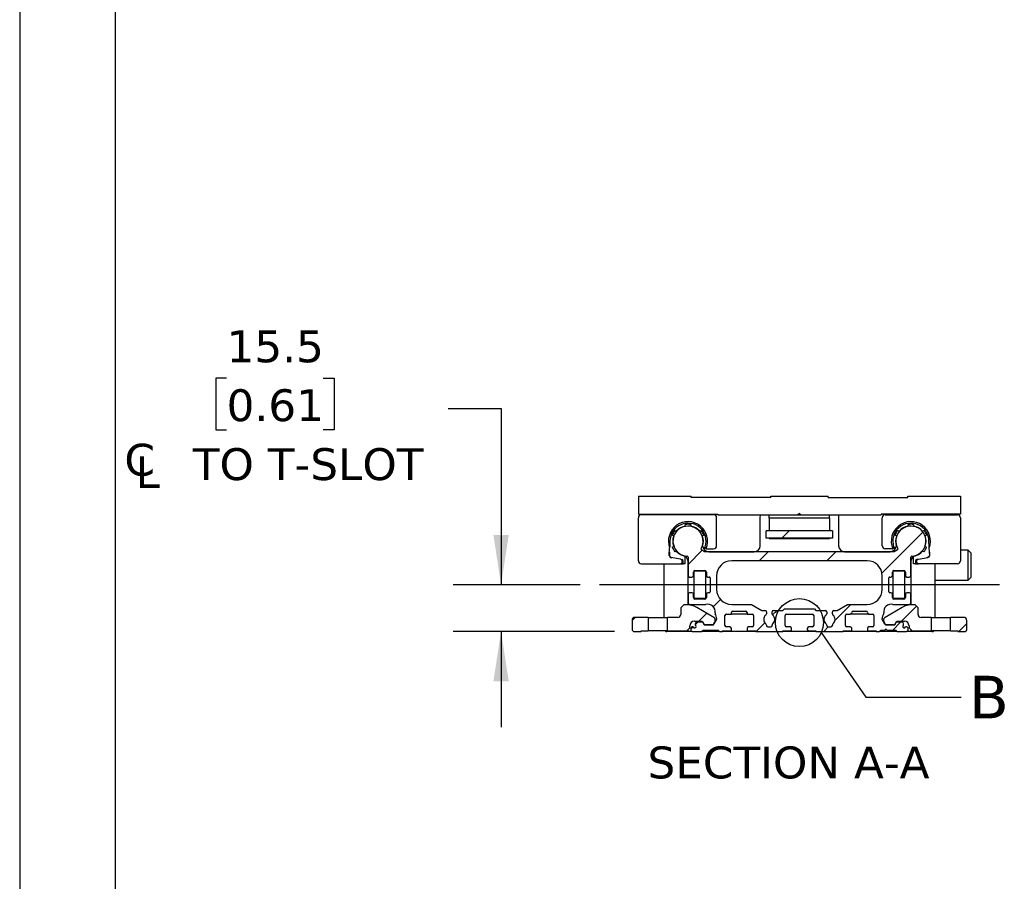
# Model space of a CAD drawing. Header units: millimetres. Extents: x 0 to 1397, y 0 to 1080.
# Tile 2 of 7: x 0 to 327, y 319 to 605. Entities that reach past the tile are written whole.
import ezdxf

# ---------------------------------------------------------------- set-up
doc = ezdxf.new("R2010")
doc.units = ezdxf.units.MM
doc.header["$LTSCALE"] = 5
doc.linetypes.add('SLD-Center', pattern=[19.05, 15.24, -1.27, 1.27, -1.27])
doc.linetypes.add('SLD-Solid', pattern=[0])
doc.layers.add('CENTER', color=40, linetype='SLD-Center')
doc.layers.add('HATCH', color=6, linetype='SLD-Solid')
doc.layers.add('DIMENSIONS', color=140, linetype='SLD-Solid', lineweight=25)
doc.layers.add('TEXT', color=140, linetype='SLD-Solid', lineweight=25)
doc.styles.add('SLDTEXTSTYLE0', font='VERDANA.TTF')
doc.styles.get("Standard").update_dxf_attribs({"font": 'VERDANA.TTF'})
doc.dimstyles.new('SLDDIMSTYLE5', dxfattribs={"dimtxt": 10.790039, "dimasz": 16.51, "dimexe": 0, "dimexo": 0.0625, "dimgap": 2.69751, "dimtad": 0, "dimtih": 1, "dimtoh": 1, "dimrnd": 1e-09, "dimzin": 12, "dimdsep": 46, "dimtxsty": 'SLDTEXTSTYLE0', "dimsah": 1, "dimcen": 0.09, "dimadec": 0, "dimazin": 3, "dimtfac": 1, "dimtmove": 0, "dimatfit": 0, "dimfxl": 0, "dimfrac": 2, "dimtolj": 1, "dimtzin": 12, "dimarcsym": 0})
doc.dimstyles.new('SLDDIMSTYLE7', dxfattribs={"dimtxt": 0.18, "dimasz": 16.51, "dimexe": 0, "dimexo": 0.0625, "dimgap": 0, "dimtad": 0, "dimtih": 1, "dimtoh": 1, "dimdec": 0, "dimrnd": 1e-09, "dimzin": 0, "dimdsep": 46, "dimtxsty": 'Standard', "dimblk1": 'NONE', "dimblk2": 'NONE', "dimsah": 1, "dimcen": 0.09, "dimadec": 0, "dimazin": 0, "dimtfac": 16.51, "dimtdec": 0, "dimtofl": 0, "dimtmove": 0, "dimatfit": 3, "dimldrblk": 'NONE', "dimfxl": 0, "dimfrac": 2, "dimtolj": 1, "dimtzin": 0, "dimarcsym": 0})

# ---------------------------------------------------------------- blocks, each defined once
blk = doc.blocks.new('SW_SYMBOL_MOD_CL')
at = {"layer": 'DIMENSIONS', "color": 0, "char_height": 3937, "attachment_point": 5, "style": 'SLDTEXTSTYLE0'}
for s, insert in [('C', (2000, 3000)), ('L', (3000, 1500))]:
    blk.add_mtext(s, dxfattribs=dict(at, insert=insert))
blk = doc.blocks.new('_D_14')
at = {"layer": 'DIMENSIONS'}
for p, q in [((68.73, 485.92), (65.11, 485.92)), ((65.11, 485.92), (65.11, 468.77)), ((100.79, 485.92), (104.42, 485.92)), ((104.42, 485.92), (104.42, 468.77)), ((142.31, 475.82), (159.9, 475.82)), ((159.9, 475.82), (159.9, 417.25)), ((65.11, 468.77), (68.73, 468.77)), ((104.42, 468.77), (100.79, 468.77)), ((186.19, 417.25), (144.03, 417.25)), ((197.54, 401.75), (144.03, 401.75)), ((159.9, 401.75), (159.9, 370))]:
    blk.add_line(p, q, dxfattribs=at)
for points in [[(159.9, 417.25), (162.44, 433.76), (157.36, 433.76)], [(159.9, 401.75), (157.36, 385.24), (162.44, 385.24)]]:
    blk.add_solid(points, dxfattribs=at)
at = {"layer": 'DIMENSIONS', "xscale": 0.002688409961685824, "yscale": 0.002688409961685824, "zscale": 0.002688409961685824}
blk.add_blockref('SW_SYMBOL_MOD_CL', (34.47, 450.63), dxfattribs=at)
at = {"layer": 'DIMENSIONS', "char_height": 10.583, "attachment_point": 1, "style": 'SLDTEXTSTYLE0'}
for s, insert in [('15.5', (68.73, 501.77)), ('0.61', (68.73, 482.21)), (' TO T-SLOT', (52.9, 462.64))]:
    blk.add_mtext(s, dxfattribs=dict(at, insert=insert))
blk = doc.blocks.new('_None')

msp = doc.modelspace()

# ---------------------------------------------------------------- hatches: boundary and pattern name
at = {"layer": 'HATCH'}
h = msp.add_hatch(dxfattribs=at)
h.set_pattern_fill('ANSI31', color=256, scale=5, style=0)
edge = h.paths.add_edge_path(flags=0)
edge.add_arc((254.739, 403.747), 0.5, 180, 270, ccw=False)
edge.add_line((254.239, 403.747), (254.239, 407.047))
edge.add_arc((254.739, 407.047), 0.5, 90, 180, ccw=False)
edge.add_line((254.739, 407.547), (263.239, 407.547))
edge.add_arc((263.239, 407.047), 0.5, 0, 90, ccw=False)
edge.add_line((263.739, 407.047), (263.739, 403.747))
edge.add_arc((263.239, 403.747), 0.5, 270, 360, ccw=False)
edge.add_line((263.239, 403.247), (262.089, 403.247))
edge.add_arc((262.089, 402.747), 0.5, 90, 180)
edge.add_line((261.589, 402.747), (261.589, 402.447))
edge.add_arc((262.089, 402.447), 0.5, 180, 270)
edge.add_line((262.089, 401.947), (264.489, 401.947))
edge.add_line((264.489, 401.947), (264.489, 401.747))
edge.add_line((264.489, 401.747), (273.489, 401.747))
edge.add_line((273.489, 401.747), (273.489, 401.947))
edge.add_line((273.489, 401.947), (276.289, 401.947))
edge.add_arc((275.889, 402.247), 0.5, 323.1301, 360)
edge.add_line((276.389, 402.247), (276.389, 402.747))
edge.add_arc((275.889, 402.747), 0.5, 0, 90)
edge.add_line((275.889, 403.247), (274.739, 403.247))
edge.add_arc((274.739, 403.747), 0.5, 180, 270, ccw=False)
edge.add_line((274.239, 403.747), (274.239, 407.047))
edge.add_arc((274.739, 407.047), 0.5, 90, 180, ccw=False)
edge.add_line((274.739, 407.547), (275.889, 407.547))
edge.add_arc((275.889, 408.047), 0.5, 270, 360)
edge.add_arc((276.889, 408.047), 0.5, 90, 180, ccw=False)
edge.add_line((276.889, 408.547), (281.089, 408.547))
edge.add_arc((281.089, 408.047), 0.5, 0, 90, ccw=False)
edge.add_arc((282.089, 408.047), 0.5, 180, 270)
edge.add_line((282.089, 407.547), (283.239, 407.547))
edge.add_arc((283.239, 407.047), 0.5, 0, 90, ccw=False)
edge.add_line((283.739, 407.047), (283.739, 403.747))
edge.add_arc((283.239, 403.747), 0.5, 270, 360, ccw=False)
edge.add_line((283.239, 403.247), (282.089, 403.247))
edge.add_arc((282.089, 402.747), 0.5, 90, 180)
edge.add_line((281.589, 402.747), (281.589, 402.247))
edge.add_arc((282.089, 402.247), 0.5, 180, 216.8699)
edge.add_line((281.689, 401.947), (284.489, 401.947))
edge.add_line((284.489, 401.947), (284.489, 401.747))
edge.add_line((284.489, 401.747), (285.489, 401.747))
edge.add_line((285.489, 401.747), (285.989, 402.247))
edge.add_line((285.989, 402.247), (287.414, 402.247))
edge.add_arc((287.714, 402.247), 0.3, 0, 180, ccw=False)
edge.add_line((288.014, 402.247), (290.989, 402.247))
edge.add_line((290.989, 402.247), (291.489, 401.747))
edge.add_line((291.489, 401.747), (294.589, 401.747))
edge.add_arc((294.589, 402.247), 0.5, 270, 360)
edge.add_line((295.089, 402.247), (295.089, 402.747))
edge.add_arc((294.589, 402.747), 0.5, 0, 90)
edge.add_line((294.589, 403.247), (294.248, 403.247))
edge.add_arc((293.789, 403.447), 0.5, 113.57818, 336.42182, ccw=False)
edge.add_line((293.589, 403.905), (293.589, 404.347))
edge.add_arc((293.089, 404.347), 0.5, 0, 90)
edge.add_line((293.089, 404.847), (291.337, 404.847))
edge.add_arc((291.337, 404.347), 0.5, 90, 150)
edge.add_line((290.904, 404.597), (290.673, 404.197))
edge.add_arc((290.24, 404.447), 0.5, 270, 330, ccw=False)
edge.add_line((290.24, 403.947), (287.817, 403.947))
edge.add_arc((287.817, 404.447), 0.5, 210, 270, ccw=False)
edge.add_line((287.384, 404.197), (286.489, 405.747))
edge.add_line((286.489, 405.747), (286.489, 406.015))
edge.add_arc((289.489, 406.015), 3, 147.96929, 180, ccw=False)
edge.add_arc((286.522, 407.871), 0.5, 327.96929, 368.48369)
edge.add_arc((289.489, 408.314), 2.5, 76.7211, 188.48369, ccw=False)
edge.add_line((290.064, 410.747), (295.489, 410.747))
edge.add_arc((295.489, 411.247), 0.5, 270, 360)
edge.add_line((295.989, 411.247), (295.989, 414.147))
edge.add_arc((295.489, 414.147), 0.5, 0, 90)
edge.add_line((295.489, 414.647), (294.689, 414.647))
edge.add_arc((294.689, 414.147), 0.5, 90, 180)
edge.add_line((294.189, 414.147), (294.189, 412.997))
edge.add_arc((293.689, 412.997), 0.5, 270, 360, ccw=False)
edge.add_line((293.689, 412.497), (290.389, 412.497))
edge.add_arc((290.389, 412.997), 0.5, 180, 270, ccw=False)
edge.add_line((289.889, 412.997), (289.889, 414.147))
edge.add_arc((289.389, 414.147), 0.5, 0, 90)
edge.add_line((289.389, 414.647), (288.989, 414.647))
edge.add_arc((288.989, 414.947), 0.3, 180, 270, ccw=False)
edge.add_line((288.689, 414.947), (288.689, 419.547))
edge.add_arc((288.989, 419.547), 0.3, 90, 180, ccw=False)
edge.add_line((288.989, 419.847), (289.389, 419.847))
edge.add_arc((289.389, 420.347), 0.5, 270, 360)
edge.add_line((289.889, 420.347), (289.889, 421.497))
edge.add_arc((290.389, 421.497), 0.5, 90, 180, ccw=False)
edge.add_line((290.389, 421.997), (293.689, 421.997))
edge.add_arc((293.689, 421.497), 0.5, 0, 90, ccw=False)
edge.add_line((294.189, 421.497), (294.189, 420.347))
edge.add_arc((294.689, 420.347), 0.5, 180, 270)
edge.add_line((294.689, 419.847), (295.489, 419.847))
edge.add_arc((295.489, 420.347), 0.5, 270, 360)
edge.add_line((295.989, 420.347), (295.989, 426.455))
edge.add_arc((296.289, 426.455), 0.3, 93.24489, 180, ccw=False)
edge.add_arc((295.989, 431.747), 5, 273.24489, 569.79556)
edge.add_arc((291.39, 429.113), 0.3, -60, 29.79556, ccw=False)
edge.add_line((291.54, 428.853), (290.489, 428.247))
edge.add_line((290.489, 428.247), (227.489, 428.247))
edge.add_line((227.489, 428.247), (226.439, 428.853))
edge.add_arc((226.589, 429.113), 0.3, 150.20444, 240, ccw=False)
edge.add_arc((221.989, 431.747), 5, 330.20444, 626.75511)
edge.add_arc((221.689, 426.455), 0.3, 0, 86.75511, ccw=False)
edge.add_line((221.989, 426.455), (221.989, 420.347))
edge.add_arc((222.489, 420.347), 0.5, 180, 270)
edge.add_line((222.489, 419.847), (223.289, 419.847))
edge.add_arc((223.289, 420.347), 0.5, 270, 360)
edge.add_line((223.789, 420.347), (223.789, 421.497))
edge.add_arc((224.289, 421.497), 0.5, 90, 180, ccw=False)
edge.add_line((224.289, 421.997), (227.589, 421.997))
edge.add_arc((227.589, 421.497), 0.5, 0, 90, ccw=False)
edge.add_line((228.089, 421.497), (228.089, 420.347))
edge.add_arc((228.589, 420.347), 0.5, 180, 270)
edge.add_line((228.589, 419.847), (228.989, 419.847))
edge.add_arc((228.989, 419.547), 0.3, 0, 90, ccw=False)
edge.add_line((229.289, 419.547), (229.289, 414.947))
edge.add_arc((228.989, 414.947), 0.3, 270, 360, ccw=False)
edge.add_line((228.989, 414.647), (228.589, 414.647))
edge.add_arc((228.589, 414.147), 0.5, 90, 180)
edge.add_line((228.089, 414.147), (228.089, 412.997))
edge.add_arc((227.589, 412.997), 0.5, 270, 360, ccw=False)
edge.add_line((227.589, 412.497), (224.289, 412.497))
edge.add_arc((224.289, 412.997), 0.5, 180, 270, ccw=False)
edge.add_line((223.789, 412.997), (223.789, 414.147))
edge.add_arc((223.289, 414.147), 0.5, 0, 90)
edge.add_line((223.289, 414.647), (222.489, 414.647))
edge.add_arc((222.489, 414.147), 0.5, 90, 180)
edge.add_line((221.989, 414.147), (221.989, 411.247))
edge.add_arc((222.489, 411.247), 0.5, 180, 270)
edge.add_line((222.489, 410.747), (227.915, 410.747))
edge.add_arc((228.489, 408.314), 2.5, -8.48369, 103.2789, ccw=False)
edge.add_arc((231.457, 407.871), 0.5, 171.51631, 212.03071)
edge.add_arc((228.489, 406.015), 3, 0, 32.03071, ccw=False)
edge.add_line((231.489, 406.015), (231.489, 405.747))
edge.add_line((231.489, 405.747), (230.594, 404.197))
edge.add_arc((230.161, 404.447), 0.5, 270, 330, ccw=False)
edge.add_line((230.161, 403.947), (227.739, 403.947))
edge.add_arc((227.739, 404.447), 0.5, 210, 270, ccw=False)
edge.add_line((227.306, 404.197), (227.075, 404.597))
edge.add_arc((226.642, 404.347), 0.5, 30, 90)
edge.add_line((226.642, 404.847), (224.889, 404.847))
edge.add_arc((224.889, 404.347), 0.5, 90, 180)
edge.add_line((224.389, 404.347), (224.389, 403.905))
edge.add_arc((224.189, 403.447), 0.5, -156.42182, 66.42182, ccw=False)
edge.add_line((223.731, 403.247), (223.389, 403.247))
edge.add_arc((223.389, 402.747), 0.5, 90, 180)
edge.add_line((222.889, 402.747), (222.889, 402.247))
edge.add_arc((223.389, 402.247), 0.5, 180, 270)
edge.add_line((223.389, 401.747), (226.489, 401.747))
edge.add_line((226.489, 401.747), (226.989, 402.247))
edge.add_line((226.989, 402.247), (231.989, 402.247))
edge.add_line((231.989, 402.247), (232.489, 401.747))
edge.add_line((232.489, 401.747), (233.489, 401.747))
edge.add_line((233.489, 401.747), (233.489, 401.947))
edge.add_line((233.489, 401.947), (236.289, 401.947))
edge.add_arc((235.889, 402.247), 0.5, 323.1301, 360)
edge.add_line((236.389, 402.247), (236.389, 402.747))
edge.add_arc((235.889, 402.747), 0.5, 0, 90)
edge.add_line((235.889, 403.247), (234.739, 403.247))
edge.add_arc((234.739, 403.747), 0.5, 180, 270, ccw=False)
edge.add_line((234.239, 403.747), (234.239, 407.047))
edge.add_arc((234.739, 407.047), 0.5, 90, 180, ccw=False)
edge.add_line((234.739, 407.547), (236.389, 407.547))
edge.add_line((236.389, 407.547), (236.389, 408.047))
edge.add_arc((236.889, 408.047), 0.5, 90, 180, ccw=False)
edge.add_line((236.889, 408.547), (241.089, 408.547))
edge.add_arc((241.089, 408.047), 0.5, 0, 90, ccw=False)
edge.add_line((241.589, 408.047), (241.589, 407.547))
edge.add_line((241.589, 407.547), (243.239, 407.547))
edge.add_arc((243.239, 407.047), 0.5, 0, 90, ccw=False)
edge.add_line((243.739, 407.047), (243.739, 403.747))
edge.add_arc((243.239, 403.747), 0.5, 270, 360, ccw=False)
edge.add_line((243.239, 403.247), (242.089, 403.247))
edge.add_arc((242.089, 402.747), 0.5, 90, 180)
edge.add_line((241.589, 402.747), (241.589, 402.247))
edge.add_arc((242.089, 402.247), 0.5, 180, 216.8699)
edge.add_line((241.689, 401.947), (244.489, 401.947))
edge.add_line((244.489, 401.947), (244.489, 401.747))
edge.add_line((244.489, 401.747), (253.489, 401.747))
edge.add_line((253.489, 401.747), (253.489, 401.947))
edge.add_line((253.489, 401.947), (255.889, 401.947))
edge.add_arc((255.889, 402.447), 0.5, 270, 360)
edge.add_line((256.389, 402.447), (256.389, 402.747))
edge.add_arc((255.889, 402.747), 0.5, 0, 90)
edge.add_line((255.889, 403.247), (254.739, 403.247))
edge = h.paths.add_edge_path(flags=0)
edge.add_line((247.539, 408.747), (246.489, 408.747))
edge.add_line((246.489, 408.747), (246.489, 408.755))
edge.add_line((246.489, 408.755), (243.039, 410.747))
edge.add_line((243.039, 410.747), (236.489, 410.747))
edge.add_arc((236.489, 415.747), 5, 180, 270, ccw=False)
edge.add_line((231.489, 415.747), (231.489, 420.247))
edge.add_arc((236.489, 420.247), 5, 90, 180, ccw=False)
edge.add_line((236.489, 425.247), (281.489, 425.247))
edge.add_arc((281.489, 420.247), 5, 0, 90, ccw=False)
edge.add_line((286.489, 420.247), (286.489, 415.747))
edge.add_arc((281.489, 415.747), 5, -90, 0, ccw=False)
edge.add_line((281.489, 410.747), (274.939, 410.747))
edge.add_line((274.939, 410.747), (271.489, 408.755))
edge.add_line((271.489, 408.755), (271.489, 408.747))
edge.add_line((271.489, 408.747), (270.439, 408.747))
edge.add_arc((270.439, 408.247), 0.5, 90, 180)
edge.add_line((269.939, 408.247), (269.939, 407.596))
edge.add_arc((270.439, 407.596), 0.5, 180, 231.90106)
edge.add_arc((268.989, 405.747), 1.85, -51.90106, 51.90106, ccw=False)
edge.add_arc((270.439, 403.897), 0.5, 128.09894, 180)
edge.add_line((269.939, 403.897), (269.939, 403.747))
edge.add_arc((269.439, 403.747), 0.5, 270, 360, ccw=False)
edge.add_line((269.439, 403.247), (268.539, 403.247))
edge.add_arc((268.539, 403.747), 0.5, 180, 270, ccw=False)
edge.add_line((268.039, 403.747), (268.039, 403.897))
edge.add_arc((267.539, 403.897), 0.5, 0, 51.90106)
edge.add_arc((268.989, 405.747), 1.85, 128.09894, 231.90106, ccw=False)
edge.add_arc((267.539, 407.596), 0.5, 308.09894, 360)
edge.add_line((268.039, 407.596), (268.039, 408.247))
edge.add_arc((267.539, 408.247), 0.5, 0, 90)
edge.add_line((267.539, 408.747), (264.489, 408.747))
edge.add_line((264.489, 408.747), (263.989, 409.247))
edge.add_line((263.989, 409.247), (253.989, 409.247))
edge.add_line((253.989, 409.247), (253.489, 408.747))
edge.add_line((253.489, 408.747), (250.439, 408.747))
edge.add_arc((250.439, 408.247), 0.5, 90, 180)
edge.add_line((249.939, 408.247), (249.939, 407.596))
edge.add_arc((250.439, 407.596), 0.5, 180, 231.90106)
edge.add_arc((248.989, 405.747), 1.85, -51.90106, 51.90106, ccw=False)
edge.add_arc((250.439, 403.897), 0.5, 128.09894, 180)
edge.add_line((249.939, 403.897), (249.939, 403.747))
edge.add_arc((249.439, 403.747), 0.5, 270, 360, ccw=False)
edge.add_line((249.439, 403.247), (248.539, 403.247))
edge.add_arc((248.539, 403.747), 0.5, 180, 270, ccw=False)
edge.add_line((248.039, 403.747), (248.039, 403.897))
edge.add_arc((247.539, 403.897), 0.5, 0, 51.90106)
edge.add_arc((248.989, 405.747), 1.85, 128.09894, 231.90106, ccw=False)
edge.add_arc((247.539, 407.596), 0.5, 308.09894, 360)
edge.add_line((248.039, 407.596), (248.039, 408.247))
edge.add_arc((247.539, 408.247), 0.5, 0, 90)
h = msp.add_hatch(dxfattribs=at)
h.set_pattern_fill('ANSI31', color=256, scale=5, style=0)
h.paths.add_polyline_path([(269.989, 432.747), (269.989, 435.147), (247.989, 435.147), (247.989, 432.747)], flags=0)
h = msp.add_hatch(dxfattribs=at)
h.set_pattern_fill('ANSI31', color=256, scale=5, style=0)
edge = h.paths.add_edge_path(flags=0)
edge.add_line((230.347, 403.947), (230.905, 404.915))
edge.add_arc((230.039, 405.415), 1, 330, 360)
edge.add_line((231.039, 405.415), (231.039, 405.569))
edge.add_arc((230.039, 405.569), 1, 0, 60)
edge.add_line((230.539, 406.435), (224.87, 409.709))
edge.add_arc((221.37, 403.647), 7, 60, 90)
edge.add_line((221.37, 410.647), (220.589, 410.647))
edge.add_line((220.589, 410.647), (219.589, 409.647))
edge.add_line((219.589, 409.647), (219.589, 407.447))
edge.add_arc((218.589, 407.447), 1, 270, 360, ccw=False)
edge.add_line((218.589, 406.447), (215.189, 406.447))
edge.add_line((215.189, 406.447), (215.189, 401.947))
edge.add_line((215.189, 401.947), (221.589, 401.947))
edge.add_line((221.589, 401.947), (222.589, 402.947))
edge.add_line((222.589, 402.947), (222.589, 403.647))
edge.add_arc((224.089, 403.647), 1.5, 90, 180, ccw=False)
edge.add_line((224.089, 405.147), (226.654, 405.147))
edge.add_line((226.654, 405.147), (227.347, 403.947))
edge.add_line((227.347, 403.947), (230.347, 403.947))
h = msp.add_hatch(dxfattribs=at)
h.set_pattern_fill('ANSI31', color=256, scale=5, style=0)
edge = h.paths.add_edge_path(flags=0)
edge.add_line((286.939, 405.569), (286.939, 405.415))
edge.add_arc((287.939, 405.415), 1, 180, 210)
edge.add_line((287.073, 404.915), (287.632, 403.947))
edge.add_line((287.632, 403.947), (290.632, 403.947))
edge.add_line((290.632, 403.947), (291.325, 405.147))
edge.add_line((291.325, 405.147), (293.889, 405.147))
edge.add_arc((293.889, 403.647), 1.5, 0, 90, ccw=False)
edge.add_line((295.389, 403.647), (295.389, 402.947))
edge.add_line((295.389, 402.947), (296.389, 401.947))
edge.add_line((296.389, 401.947), (302.789, 401.947))
edge.add_line((302.789, 401.947), (302.789, 406.447))
edge.add_line((302.789, 406.447), (299.389, 406.447))
edge.add_arc((299.389, 407.447), 1, 180, 270, ccw=False)
edge.add_line((298.389, 407.447), (298.389, 409.647))
edge.add_line((298.389, 409.647), (297.389, 410.647))
edge.add_line((297.389, 410.647), (296.609, 410.647))
edge.add_arc((296.609, 403.647), 7, 90, 120)
edge.add_line((293.109, 409.709), (287.439, 406.435))
edge.add_arc((287.939, 405.569), 1, 120, 180)
h = msp.add_hatch(dxfattribs=at)
h.set_pattern_fill('ANSI31', color=256, scale=5, style=0)
edge = h.paths.add_edge_path(flags=0)
edge.add_arc((204.389, 405.447), 1, 90, 180)
edge.add_line((203.389, 405.447), (203.389, 402.247))
edge.add_line((203.389, 402.247), (203.889, 401.747))
edge.add_line((203.889, 401.747), (206.389, 401.747))
edge.add_line((206.389, 401.747), (206.389, 401.947))
edge.add_line((206.389, 401.947), (208.789, 401.947))
edge.add_line((208.789, 401.947), (208.789, 406.447))
edge.add_line((208.789, 406.447), (204.389, 406.447))
h = msp.add_hatch(dxfattribs=at)
h.set_pattern_fill('ANSI31', color=256, scale=5, style=0)
edge = h.paths.add_edge_path(flags=0)
edge.add_line((314.089, 401.747), (314.589, 402.247))
edge.add_line((314.589, 402.247), (314.589, 405.447))
edge.add_arc((313.589, 405.447), 1, 0, 90)
edge.add_line((313.589, 406.447), (309.189, 406.447))
edge.add_line((309.189, 406.447), (309.189, 401.947))
edge.add_line((309.189, 401.947), (311.589, 401.947))
edge.add_line((311.589, 401.947), (311.589, 401.747))
edge.add_line((311.589, 401.747), (314.089, 401.747))

# ---------------------------------------------------------------- linework, layer by layer
at = {"color": 7, "linetype": 'SLD-Solid'}
msp.add_line((0.012, 1079.513), (0.012, 0.013), dxfattribs=at)
for p, q in [((205.489, 446.747), (205.489, 440.747)), ((205.489, 446.747), (222.989, 446.747)), ((222.989, 446.247), (222.989, 446.747)), ((249.489, 446.247), (222.989, 446.247)), ((249.489, 446.247), (249.489, 446.747)), ((249.489, 446.747), (268.489, 446.747)), ((268.489, 446.247), (268.489, 446.747)), ((268.489, 446.247), (294.989, 446.247)), ((294.989, 446.247), (294.989, 446.747)), ((294.989, 446.747), (312.489, 446.747)), ((312.489, 446.747), (312.489, 440.747)), ((205.489, 440.747), (231.889, 440.747)), ((205.489, 425.247), (205.489, 439.547)), ((230.489, 440.547), (206.489, 440.547)), ((206.989, 440.547), (206.989, 440.747)), ((210.489, 440.547), (210.489, 440.747)), ((214.989, 440.547), (214.989, 440.747)), ((216.989, 440.547), (216.989, 440.747)), ((226.989, 440.747), (226.989, 440.547)), ((231.489, 430.247), (231.489, 439.547)), ((231.889, 440.747), (231.889, 440.447)), ((231.889, 440.447), (258.489, 440.447)), ((245.988, 430.25), (245.988, 439.75)), ((248.989, 439.347), (248.989, 440.447)), ((248.989, 439.347), (248.989, 435.147)), ((268.989, 439.347), (248.989, 439.347)), ((258.989, 440.947), (258.489, 440.447)), ((258.489, 440.447), (259.489, 440.447)), ((259.489, 440.447), (258.989, 440.947)), ((259.489, 440.447), (286.089, 440.447)), ((268.989, 439.347), (268.989, 440.447)), ((268.989, 439.347), (268.989, 435.147)), ((271.991, 439.75), (271.991, 430.25)), ((312.489, 440.747), (286.089, 440.747)), ((286.089, 440.747), (286.089, 440.447)), ((286.489, 430.247), (286.489, 439.547)), ((287.489, 440.547), (311.489, 440.547)), ((290.989, 440.547), (290.989, 440.747)), ((300.989, 440.547), (300.989, 440.747)), ((302.989, 440.747), (302.989, 440.547)), ((307.489, 440.547), (307.489, 440.747)), ((310.989, 440.547), (310.989, 440.747)), ((312.489, 439.547), (312.489, 425.247)), ((217.653, 435.29), (218.092, 435.036)), ((221.089, 436.767), (221.089, 437.274)), ((222.889, 437.274), (222.889, 436.767)), ((225.887, 435.036), (226.326, 435.29)), ((247.989, 432.747), (247.989, 435.147)), ((269.989, 435.147), (247.989, 435.147)), ((269.989, 435.147), (269.989, 432.747)), ((291.653, 435.29), (292.092, 435.036)), ((295.089, 436.767), (295.089, 437.274)), ((296.889, 437.274), (296.889, 436.767)), ((297.85, 436.387), (297.983, 436.387)), ((299.887, 435.036), (300.326, 435.29)), ((217.192, 433.477), (216.753, 433.731)), ((227.226, 433.731), (226.787, 433.477)), ((269.989, 432.747), (247.989, 432.747)), ((248.989, 432.747), (248.989, 432.597)), ((248.989, 432.597), (268.989, 432.597)), ((268.989, 432.747), (268.989, 432.597)), ((291.192, 433.477), (290.753, 433.731)), ((301.226, 433.731), (300.787, 433.477)), ((215.73, 426.946), (215.871, 429.552)), ((216.753, 429.762), (217.192, 430.016)), ((218.092, 428.457), (217.653, 428.204)), ((227.489, 428.247), (226.439, 428.853)), ((226.787, 430.016), (227.577, 429.56)), ((226.871, 430.27), (226.917, 430.675)), ((228.174, 429.247), (230.489, 429.247)), ((289.805, 429.247), (287.489, 429.247)), ((290.402, 429.56), (291.192, 430.016)), ((291.54, 428.853), (290.489, 428.247)), ((291.062, 430.675), (291.108, 430.27)), ((300.326, 428.204), (299.887, 428.457)), ((300.049, 428.747), (299.989, 428.747)), ((300.787, 430.016), (301.226, 429.762)), ((302.248, 426.946), (302.108, 429.552)), ((314.989, 428.747), (312.489, 428.747)), ((315.989, 427.747), (314.989, 428.747)), ((314.989, 418.747), (314.989, 428.747)), ((215.792, 428.095), (215.789, 427.12)), ((216.023, 426.578), (215.789, 427.12)), ((216.023, 426.578), (216.557, 426.27)), ((219.466, 425.757), (216.316, 426.312)), ((219.466, 425.757), (219.676, 425.72)), ((219.821, 425.67), (219.976, 425.643)), ((220.272, 425.472), (219.976, 425.643)), ((220.089, 425.227), (220.089, 424.947)), ((220.389, 425.151), (220.272, 425.472)), ((220.389, 424.247), (220.389, 425.151)), ((221.089, 424.247), (221.089, 426.727)), ((221.989, 426.455), (221.989, 420.347)), ((290.489, 428.247), (227.489, 428.247)), ((228.871, 428.249), (243.988, 428.249)), ((281.489, 425.247), (236.489, 425.247)), ((273.991, 428.249), (289.108, 428.249)), ((295.989, 420.347), (295.989, 426.455)), ((296.389, 426.763), (296.389, 426.188)), ((296.889, 424.247), (296.889, 426.727)), ((297.706, 425.472), (297.589, 425.151)), ((297.589, 425.151), (297.589, 424.247)), ((298.003, 425.643), (297.706, 425.472)), ((297.889, 424.947), (297.889, 425.227)), ((298.158, 425.67), (298.003, 425.643)), ((298.303, 425.72), (298.513, 425.757)), ((298.513, 425.757), (301.663, 426.312)), ((301.955, 426.578), (301.422, 426.27)), ((302.189, 427.12), (301.955, 426.578)), ((302.186, 428.095), (302.189, 427.12)), ((315.989, 419.747), (315.989, 427.747)), ((206.489, 424.247), (219.389, 424.247)), ((213.989, 424.247), (213.989, 406.447)), ((219.389, 424.247), (220.389, 424.247)), ((221.089, 424.247), (220.389, 424.247)), ((221.986, 410.619), (221.986, 424.993)), ((224.289, 421.997), (227.589, 421.997)), ((290.389, 421.997), (293.689, 421.997)), ((295.993, 424.993), (295.993, 410.619)), ((297.589, 424.247), (296.889, 424.247)), ((297.589, 424.247), (298.589, 424.247)), ((311.489, 424.247), (298.589, 424.247)), ((303.989, 424.247), (303.989, 406.447)), ((222.489, 419.847), (223.289, 419.847)), ((223.789, 420.347), (223.789, 421.497)), ((223.939, 421.747), (223.939, 412.747)), ((227.939, 421.747), (223.939, 421.747)), ((227.939, 412.747), (227.939, 421.747)), ((228.089, 421.497), (228.089, 420.347)), ((228.589, 419.847), (228.989, 419.847)), ((229.289, 419.547), (229.289, 414.947)), ((231.489, 420.247), (231.489, 415.747)), ((286.489, 415.747), (286.489, 420.247)), ((288.689, 414.947), (288.689, 419.547)), ((288.989, 419.847), (289.389, 419.847)), ((289.889, 420.347), (289.889, 421.497)), ((294.039, 421.747), (290.039, 421.747)), ((290.039, 421.747), (290.039, 412.747)), ((294.039, 412.747), (294.039, 421.747)), ((294.189, 421.497), (294.189, 420.347)), ((294.689, 419.847), (295.489, 419.847)), ((303.989, 418.747), (314.989, 418.747)), ((314.989, 418.747), (315.989, 419.747)), ((221.989, 414.147), (221.989, 411.247)), ((223.289, 414.647), (222.489, 414.647)), ((223.789, 412.997), (223.789, 414.147)), ((227.939, 412.747), (223.939, 412.747)), ((227.589, 412.497), (224.289, 412.497)), ((228.089, 414.147), (228.089, 412.997)), ((228.989, 414.647), (228.589, 414.647)), ((289.389, 414.647), (288.989, 414.647)), ((289.889, 412.997), (289.889, 414.147)), ((294.039, 412.747), (290.039, 412.747)), ((293.689, 412.497), (290.389, 412.497)), ((294.189, 414.147), (294.189, 412.997)), ((295.489, 414.647), (294.689, 414.647)), ((295.989, 411.247), (295.989, 414.147)), ((220.589, 410.647), (219.589, 409.647)), ((219.589, 409.647), (219.589, 407.447)), ((221.37, 410.647), (220.589, 410.647)), ((222.489, 410.747), (227.915, 410.747)), ((230.539, 406.435), (224.87, 409.709)), ((236.489, 410.747), (243.039, 410.747)), ((243.039, 410.747), (246.489, 408.755)), ((253.489, 408.747), (253.989, 409.247)), ((253.989, 409.247), (263.989, 409.247)), ((263.989, 409.247), (264.489, 408.747)), ((271.489, 408.755), (274.939, 410.747)), ((274.939, 410.747), (281.489, 410.747)), ((293.109, 409.709), (287.439, 406.435)), ((290.064, 410.747), (295.489, 410.747)), ((297.389, 410.647), (296.609, 410.647)), ((298.389, 409.647), (297.389, 410.647)), ((298.389, 407.447), (298.389, 409.647)), ((208.789, 406.447), (204.389, 406.447)), ((208.789, 406.447), (208.789, 401.947)), ((208.789, 406.447), (215.189, 406.447)), ((215.189, 401.947), (215.189, 406.447)), ((218.589, 406.447), (215.189, 406.447)), ((231.489, 405.747), (230.594, 404.197)), ((231.039, 405.415), (231.039, 405.569)), ((231.489, 406.015), (231.489, 405.747)), ((234.239, 403.747), (234.239, 407.047)), ((234.739, 407.547), (236.389, 407.547)), ((236.389, 407.547), (236.389, 408.047)), ((241.589, 407.547), (236.389, 407.547)), ((236.889, 408.547), (241.089, 408.547)), ((241.589, 408.047), (241.589, 407.547)), ((241.589, 407.547), (243.239, 407.547)), ((243.739, 407.047), (243.739, 403.747)), ((246.489, 408.755), (246.489, 408.747)), ((246.489, 408.747), (247.539, 408.747)), ((248.039, 408.247), (248.039, 407.596)), ((249.939, 407.596), (249.939, 408.247)), ((250.439, 408.747), (253.489, 408.747)), ((254.239, 403.747), (254.239, 407.047)), ((254.739, 407.547), (263.239, 407.547)), ((263.739, 407.047), (263.739, 403.747)), ((264.489, 408.747), (267.539, 408.747)), ((268.039, 408.247), (268.039, 407.596)), ((269.939, 407.596), (269.939, 408.247)), ((270.439, 408.747), (271.489, 408.747)), ((271.489, 408.747), (271.489, 408.755)), ((274.239, 403.747), (274.239, 407.047)), ((274.739, 407.547), (275.889, 407.547)), ((282.089, 407.547), (275.889, 407.547)), ((276.889, 408.547), (281.089, 408.547)), ((282.089, 407.547), (283.239, 407.547)), ((283.739, 407.047), (283.739, 403.747)), ((286.489, 405.747), (286.489, 406.015)), ((287.384, 404.197), (286.489, 405.747)), ((286.939, 405.569), (286.939, 405.415)), ((302.789, 406.447), (299.389, 406.447)), ((302.789, 406.447), (302.789, 401.947)), ((302.789, 406.447), (309.189, 406.447)), ((309.189, 401.947), (309.189, 406.447)), ((313.589, 406.447), (309.189, 406.447)), ((203.389, 405.447), (203.389, 402.247)), ((203.389, 402.247), (203.889, 401.747)), ((221.589, 401.947), (222.589, 402.947)), ((221.986, 401.747), (221.986, 402.343)), ((222.589, 402.947), (222.589, 403.647)), ((222.889, 402.747), (222.889, 402.247)), ((223.731, 403.247), (223.389, 403.247)), ((224.089, 405.147), (226.654, 405.147)), ((224.389, 404.347), (224.389, 403.905)), ((226.642, 404.847), (224.889, 404.847)), ((226.489, 401.747), (226.989, 402.247)), ((226.654, 405.147), (227.347, 403.947)), ((226.989, 402.247), (231.989, 402.247)), ((227.306, 404.197), (227.075, 404.597)), ((227.347, 403.947), (230.347, 403.947)), ((230.161, 403.947), (227.739, 403.947)), ((230.347, 403.947), (230.905, 404.915)), ((231.989, 402.247), (232.489, 401.747)), ((235.889, 403.247), (234.739, 403.247)), ((236.389, 402.247), (236.389, 402.747)), ((241.589, 402.747), (241.589, 402.247)), ((243.239, 403.247), (242.089, 403.247)), ((248.039, 403.897), (248.039, 403.747)), ((248.539, 403.247), (249.439, 403.247)), ((249.939, 403.747), (249.939, 403.897)), ((255.889, 403.247), (254.739, 403.247)), ((256.389, 402.447), (256.389, 402.747)), ((261.589, 402.747), (261.589, 402.447)), ((263.239, 403.247), (262.089, 403.247)), ((268.039, 403.897), (268.039, 403.747)), ((268.539, 403.247), (269.439, 403.247)), ((269.939, 403.747), (269.939, 403.897)), ((275.889, 403.247), (274.739, 403.247)), ((276.389, 402.247), (276.389, 402.747)), ((281.589, 402.747), (281.589, 402.247)), ((283.239, 403.247), (282.089, 403.247)), ((285.489, 401.747), (285.989, 402.247)), ((285.989, 402.247), (287.414, 402.247)), ((287.073, 404.915), (287.632, 403.947)), ((287.632, 403.947), (290.632, 403.947)), ((290.24, 403.947), (287.817, 403.947)), ((288.014, 402.247), (290.989, 402.247)), ((290.632, 403.947), (291.325, 405.147)), ((290.904, 404.597), (290.673, 404.197)), ((290.989, 402.247), (291.489, 401.747)), ((291.325, 405.147), (293.889, 405.147)), ((293.089, 404.847), (291.337, 404.847)), ((293.589, 403.905), (293.589, 404.347)), ((294.589, 403.247), (294.248, 403.247)), ((295.089, 402.247), (295.089, 402.747)), ((295.389, 403.647), (295.389, 402.947)), ((295.389, 402.947), (296.389, 401.947)), ((295.993, 402.343), (295.993, 401.747)), ((314.089, 401.747), (314.589, 402.247)), ((314.589, 402.247), (314.589, 405.447)), ((203.889, 401.747), (206.389, 401.747)), ((206.389, 401.947), (208.789, 401.947)), ((206.389, 401.747), (206.389, 401.947)), ((215.189, 401.947), (208.789, 401.947)), ((221.986, 401.747), (214.989, 401.747)), ((215.189, 401.947), (221.589, 401.947)), ((223.389, 401.747), (221.986, 401.747)), ((223.389, 401.747), (226.489, 401.747)), ((232.489, 401.747), (226.489, 401.747)), ((232.489, 401.747), (233.489, 401.747)), ((233.489, 401.947), (236.289, 401.947)), ((233.489, 401.747), (233.489, 401.947)), ((234.189, 401.747), (233.489, 401.747)), ((234.189, 401.947), (234.189, 401.747)), ((243.789, 401.747), (234.189, 401.747)), ((241.689, 401.947), (244.489, 401.947)), ((243.789, 401.747), (243.789, 401.947)), ((244.489, 401.747), (243.789, 401.747)), ((244.489, 401.947), (244.489, 401.747)), ((244.489, 401.747), (253.489, 401.747)), ((253.489, 401.947), (255.889, 401.947)), ((253.489, 401.747), (253.489, 401.947)), ((254.189, 401.747), (253.489, 401.747)), ((254.189, 401.947), (254.189, 401.747)), ((263.789, 401.747), (254.189, 401.747)), ((262.089, 401.947), (264.489, 401.947)), ((263.789, 401.747), (263.789, 401.947)), ((264.489, 401.747), (263.789, 401.747)), ((264.489, 401.947), (264.489, 401.747)), ((264.489, 401.747), (273.489, 401.747)), ((273.489, 401.947), (276.289, 401.947)), ((273.489, 401.747), (273.489, 401.947)), ((274.189, 401.747), (273.489, 401.747)), ((274.189, 401.947), (274.189, 401.747)), ((283.789, 401.747), (274.189, 401.747)), ((281.689, 401.947), (284.489, 401.947)), ((283.789, 401.747), (283.789, 401.947)), ((284.489, 401.747), (283.789, 401.747)), ((284.489, 401.947), (284.489, 401.747)), ((284.489, 401.747), (285.489, 401.747)), ((291.489, 401.747), (285.489, 401.747)), ((291.489, 401.747), (294.589, 401.747)), ((295.993, 401.747), (294.589, 401.747)), ((302.989, 401.747), (295.993, 401.747)), ((296.389, 401.947), (302.789, 401.947)), ((309.189, 401.947), (302.789, 401.947)), ((309.189, 401.947), (311.589, 401.947)), ((311.589, 401.947), (311.589, 401.747)), ((311.589, 401.747), (314.089, 401.747))]:
    msp.add_line(p, q)
at = {"flags": 128}
for points in [[(245.988, 439.75), (246.027, 440.141), (246.113, 440.447)], [(271.866, 440.447), (271.952, 440.141), (271.991, 439.75)], [(220.553, 426.911), (220.852, 426.795), (220.923, 426.759)], [(297.056, 426.759), (297.127, 426.795), (297.426, 426.911)]]:
    msp.add_lwpolyline(points, dxfattribs=at)
for centre, radius, start, end in [((206.489, 439.547), 1, 90, 180), ((221.989, 431.747), 6.5, 337.67133, 199.73024), ((230.489, 439.547), 1, 0, 90), ((287.489, 439.547), 1, 90, 180), ((295.989, 431.747), 6.5, 340.26976, 202.32867), ((311.489, 439.547), 1, 0, 90), ((221.989, 431.747), 6, 342.07979, 180), ((221.989, 431.747), 5.6, 140.75163, 159.24834), ((221.989, 431.747), 5, 330.20444, 266.75511), ((221.989, 431.747), 5.1, 100.16423, 139.83579), ((221.989, 431.747), 5.6, 80.75164, 99.24836), ((221.989, 431.747), 5.1, 40.16425, 79.83575), ((221.989, 431.747), 5.6, 20.75152, 39.24847), ((295.989, 431.747), 6, 360, 197.92021), ((295.989, 431.747), 5.6, 140.75153, 159.24848), ((295.989, 431.747), 5, 273.24489, 209.79556), ((295.989, 431.747), 5.1, 100.16425, 139.83575), ((295.989, 431.747), 5.6, 80.75164, 99.24836), ((295.989, 431.747), 5.1, 40.16421, 79.83577), ((295.989, 431.747), 5.6, 20.75166, 39.24837), ((221.989, 431.747), 5.1, 160.16425, 199.83575), ((221.989, 431.747), 5.1, 340.16425, 19.83575), ((295.989, 431.747), 5.1, 160.16425, 199.83575), ((295.989, 431.747), 5.1, 340.16425, 19.83575), ((221.989, 431.747), 5.6, 200.75164, 219.24836), ((221.989, 431.747), 5.1, 220.16425, 259.83575), ((226.589, 429.113), 0.3, 150.20444, 240), ((228.871, 430.25), 2, 188.46741, 270), ((221.989, 431.747), 6, 338.62693, 342.07979), ((228.174, 429.747), 0.5, 249.87556, 270), ((230.489, 430.247), 1, 270, 360), ((243.988, 430.25), 2, 270, 360), ((273.991, 430.25), 2, 180, 270), ((287.489, 430.247), 1, 180, 270), ((289.108, 430.25), 2, 270, 351.53259), ((289.805, 429.747), 0.5, 270, 290.12444), ((295.989, 431.747), 6, 197.92021, 201.37307), ((291.39, 429.113), 0.3, 300, 29.79556), ((295.989, 431.747), 5.1, 280.16425, 319.83575), ((295.989, 431.747), 5.6, 320.75164, 339.24836), ((206.489, 425.247), 1, 180, 270), ((216.371, 426.951), 0.641, 180.39094, 265.01232), ((221.989, 431.747), 6.5, 247.15187, 251.69584), ((219.589, 425.227), 0.5, 360, 44.17599), ((219.985, 424.993), 2, 0, 56.5029), ((221.689, 426.455), 0.3, 360, 86.75511), ((236.489, 420.247), 5, 90, 180), ((281.489, 420.247), 5, 360, 90), ((296.289, 426.455), 0.3, 93.24489, 180), ((297.993, 424.993), 2, 123.4971, 180), ((298.389, 425.227), 0.5, 135.82401, 180), ((295.989, 431.747), 6.5, 288.30416, 292.84813), ((301.607, 426.951), 0.641, 274.98768, 359.60906), ((311.489, 425.247), 1, 270, 360), ((219.389, 424.947), 0.7, 270, 0), ((224.289, 421.497), 0.5, 90, 180), ((227.589, 421.497), 0.5, 0, 90), ((290.389, 421.497), 0.5, 90, 180), ((293.689, 421.497), 0.5, 0, 90), ((298.589, 424.947), 0.7, 180, 270), ((222.489, 420.347), 0.5, 180, 270), ((223.289, 420.347), 0.5, 270, 360), ((228.589, 420.347), 0.5, 180, 270), ((228.989, 419.547), 0.3, 0, 90), ((288.989, 419.547), 0.3, 90, 180), ((289.389, 420.347), 0.5, 270, 360), ((294.689, 420.347), 0.5, 180, 270), ((295.489, 420.347), 0.5, 270, 360), ((236.489, 415.747), 5, 180, 270), ((281.489, 415.747), 5, 270, 0), ((222.489, 414.147), 0.5, 90, 180), ((223.289, 414.147), 0.5, 0, 90), ((224.289, 412.997), 0.5, 180, 270), ((227.589, 412.997), 0.5, 270, 360), ((228.589, 414.147), 0.5, 90, 180), ((228.989, 414.947), 0.3, 270, 360), ((288.989, 414.947), 0.3, 180, 270), ((289.389, 414.147), 0.5, 0, 90), ((290.389, 412.997), 0.5, 180, 270), ((293.689, 412.997), 0.5, 270, 360), ((294.689, 414.147), 0.5, 90, 180), ((295.489, 414.147), 0.5, 0, 90), ((221.37, 403.647), 7, 60, 90), ((222.489, 411.247), 0.5, 180, 270), ((228.489, 408.314), 2.5, 351.51631, 103.2789), ((289.489, 408.314), 2.5, 76.7211, 188.48369), ((296.609, 403.647), 7, 90, 120), ((295.489, 411.247), 0.5, 270, 360), ((204.389, 405.447), 1, 90, 180), ((218.589, 407.447), 1, 270, 360), ((230.039, 405.569), 1, 0, 60), ((231.457, 407.871), 0.5, 171.51631, 212.03071), ((228.489, 406.015), 3, 360, 32.03071), ((234.739, 407.047), 0.5, 90, 180), ((236.889, 408.047), 0.5, 90, 180), ((241.089, 408.047), 0.5, 0, 90), ((243.239, 407.047), 0.5, 0, 90), ((248.989, 405.747), 1.85, 128.09894, 231.90106), ((247.539, 408.247), 0.5, 0, 90), ((247.539, 407.596), 0.5, 308.09894, 0), ((250.439, 408.247), 0.5, 90, 180), ((250.439, 407.596), 0.5, 180, 231.90106), ((248.989, 405.747), 1.85, 308.09894, 51.90106), ((254.739, 407.047), 0.5, 90, 180), ((263.239, 407.047), 0.5, 0, 90), ((268.989, 405.747), 1.85, 128.09894, 231.90106), ((267.539, 408.247), 0.5, 0, 90), ((267.539, 407.596), 0.5, 308.09894, 0), ((270.439, 408.247), 0.5, 90, 180), ((270.439, 407.596), 0.5, 180, 231.90106), ((268.989, 405.747), 1.85, 308.09894, 51.90106), ((274.739, 407.047), 0.5, 90, 180), ((275.889, 408.047), 0.5, 270, 360), ((276.889, 408.047), 0.5, 90, 180), ((281.089, 408.047), 0.5, 0, 90), ((282.089, 408.047), 0.5, 180, 270), ((283.239, 407.047), 0.5, 0, 90), ((289.489, 406.015), 3, 147.96929, 180), ((287.939, 405.569), 1, 120, 180), ((286.522, 407.871), 0.5, 327.96929, 8.48369), ((299.389, 407.447), 1, 180, 270), ((313.589, 405.447), 1, 0, 90), ((224.089, 403.647), 1.5, 90, 180), ((223.389, 402.747), 0.5, 90, 180), ((223.389, 402.247), 0.5, 180, 270), ((224.189, 403.447), 0.5, 203.57818, 66.42182), ((224.889, 404.347), 0.5, 90, 180), ((226.642, 404.347), 0.5, 30, 90), ((227.739, 404.447), 0.5, 210, 270), ((230.161, 404.447), 0.5, 270, 330), ((230.039, 405.415), 1, 330, 360), ((234.739, 403.747), 0.5, 180, 270), ((235.889, 402.747), 0.5, 0, 90), ((235.889, 402.247), 0.5, 323.1301, 360), ((242.089, 402.747), 0.5, 90, 180), ((242.089, 402.247), 0.5, 180, 216.8699), ((243.239, 403.747), 0.5, 270, 360), ((247.539, 403.897), 0.5, 0, 51.90106), ((248.539, 403.747), 0.5, 180, 270), ((249.439, 403.747), 0.5, 270, 360), ((250.439, 403.897), 0.5, 128.09894, 180), ((254.739, 403.747), 0.5, 180, 270), ((255.889, 402.747), 0.5, 0, 90), ((255.889, 402.447), 0.5, 270, 360), ((262.089, 402.747), 0.5, 90, 180), ((262.089, 402.447), 0.5, 180, 270), ((263.239, 403.747), 0.5, 270, 360), ((267.539, 403.897), 0.5, 0, 51.90106), ((268.539, 403.747), 0.5, 180, 270), ((269.439, 403.747), 0.5, 270, 360), ((270.439, 403.897), 0.5, 128.09894, 180), ((274.739, 403.747), 0.5, 180, 270), ((275.889, 402.747), 0.5, 0, 90), ((275.889, 402.247), 0.5, 323.1301, 360), ((282.089, 402.747), 0.5, 90, 180), ((282.089, 402.247), 0.5, 180, 216.8699), ((283.239, 403.747), 0.5, 270, 360), ((287.939, 405.415), 1, 180, 210), ((287.817, 404.447), 0.5, 210, 270), ((287.714, 402.247), 0.3, 0, 180), ((290.24, 404.447), 0.5, 270, 330), ((291.337, 404.347), 0.5, 90, 150), ((293.089, 404.347), 0.5, 0, 90), ((293.789, 403.447), 0.5, 113.57818, 336.42182), ((293.889, 403.647), 1.5, 0, 90), ((294.589, 402.747), 0.5, 0, 90), ((294.589, 402.247), 0.5, 270, 360), ((214.989, 402.747), 1, 233.1301, 270), ((302.989, 402.747), 1, 270, 306.8699)]:
    msp.add_arc(centre, radius, start, end)
for points, knots in [([(215.989, 431.747), (215.969, 431.376), (215.929, 430.625), (215.89, 429.913), (215.871, 429.552)], [0, 0, 0, 0, 0.4931968, 1, 1, 1, 1]), ([(302.108, 429.552), (302.089, 429.904), (302.05, 430.615), (302.01, 431.367), (301.989, 431.747)], [0, 0, 0, 0, 0.4941696, 1, 1, 1, 1]), ([(228.002, 429.277), (227.933, 429.313), (227.815, 429.374), (227.712, 429.534), (227.673, 429.68), (227.672, 429.803), (227.691, 429.873), (227.698, 429.901)], [0, 0, 0, 0, 0.351036, 0.5944832, 0.770025, 0.9079596, 1, 1, 1, 1]), ([(290.28, 429.901), (290.291, 429.858), (290.311, 429.773), (290.298, 429.632), (290.239, 429.478), (290.127, 429.348), (290.023, 429.299), (289.977, 429.277)], [0, 0, 0, 0, 0.1396451, 0.2785257, 0.4812558, 0.7692416, 1, 1, 1, 1]), ([(219.676, 425.72), (219.715, 425.71), (219.793, 425.69), (219.886, 425.634), (219.93, 425.592), (219.948, 425.576)], [0, 0, 0, 0, 0.3761408, 0.7520712, 1, 1, 1, 1]), ([(298.031, 425.576), (298.06, 425.602), (298.118, 425.654), (298.218, 425.701), (298.281, 425.715), (298.303, 425.72)], [0, 0, 0, 0, 0.3921722, 0.7863924, 1, 1, 1, 1])]:
    msp.add_open_spline(points, degree=3, knots=knots)
at = {"layer": 'CENTER'}
for p, q in [((259.339, 417.247), (192.539, 417.247)), ((325.439, 417.247), (258.639, 417.247))]:
    msp.add_line(p, q, dxfattribs=at)
at = {"layer": 'TEXT'}
msp.add_line((31.75, 1047.75), (31.75, 31.75), dxfattribs=at)
msp.add_circle((258.989, 404.695), 7.975, dxfattribs=at)

# ---------------------------------------------------------------- texts
at = {"layer": 'TEXT', "style": 'SLDTEXTSTYLE0'}
for s, insert, char_height, attachment_point in [('B', (315.255, 387.026), 14.111, 1), ('SECTION A-A', (255.368, 363.551), 10.58333, 2)]:
    msp.add_mtext(s, dxfattribs=dict(at, insert=insert, char_height=char_height, attachment_point=attachment_point))

# ---------------------------------------------------------------- dimensions: what is measured, and where the dimension line sits
at = {"layer": 'DIMENSIONS'}
dim = msp.add_linear_dim(base=(159.904, 417.247), p1=(203.889, 401.747), p2=(192.539, 417.247), angle=90, text='<>\\P{\\fGDT;q} TO T-SLOT', dimstyle='SLDDIMSTYLE5', dxfattribs=at)
dim.commit()
dim.dimension.update_dxf_attribs({"geometry": '_D_14', "text_midpoint": (159.904, 475.822), "dimtype": 160})

# ---------------------------------------------------------------- leaders
at = {"layer": 'TEXT', "has_arrowhead": 0}
msp.add_leader([(266.235, 401.364), (281.005, 379.974), (312.755, 379.974)], dimstyle='SLDDIMSTYLE7', dxfattribs=at)

doc.saveas('drawing.dxf')
